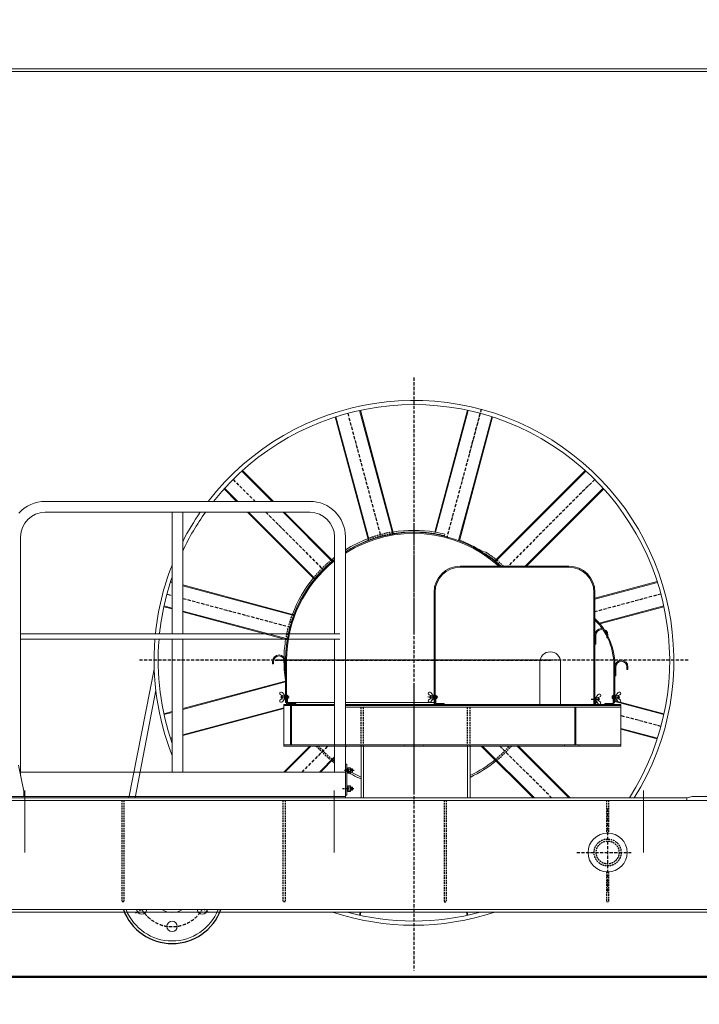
# Model space of a CAD drawing. Header units: millimetres. Extents: x 215401 to 282040, y -56103 to -5143.
# Tile 22 of 47: x 221245 to 223860, y -23642 to -19852. Entities that reach past the tile are written whole.
import ezdxf

# ---------------------------------------------------------------- set-up
doc = ezdxf.new("R2010")
doc.units = ezdxf.units.MM
doc.linetypes.add('ACAD_ISO10W100', pattern=[18, 12, -3, 0, -3])
doc.linetypes.add('HIDDEN', pattern=[9.525, 6.35, -3.175])
doc.layers.get('Defpoints').update_dxf_attribs({"color": 8})
for name, color, linetype, lineweight in [('DIM', 7, 'Continuous', 25), ('АО_0.25', 7, 'Continuous', 25), ('ОЗиМ Металл', 1, 'Continuous', 50), ('ОЗиМ Металл тонкий', 221, 'Continuous', 15)]:
    doc.layers.add(name, color=color, linetype=linetype, lineweight=lineweight)
for name, color, linetype in [('Hatch', 2, 'Continuous'), ('Hide', 2, 'HIDDEN'), ('АСО Ось', 7, 'ACAD_ISO10W100')]:
    doc.layers.add(name, color=color, linetype=linetype)
doc.styles.add('RomanS', font='romans.shx', dxfattribs={"width": 0.7})
doc.dimstyles.new('MOSOBL 1-100 (мм)', dxfattribs={"dimscale": 100, "dimtxt": 3, "dimasz": 2, "dimexe": 1.25, "dimexo": 0.625, "dimtad": 1, "dimdec": 0, "dimzin": 9, "dimtxsty": 'RomanS', "dimblk": 'ARCHTICK', "dimcen": 2.5, "dimdle": 1.25, "dimclrd": 7, "dimclre": 7, "dimclrt": 2, "dimadec": 0, "dimazin": 0, "dimtfac": 1, "dimtdec": 0, "dimtmove": 1, "dimatfit": 3, "dimfxl": 1, "dimtfill": 1, "dimlwd": 25, "dimlwe": 25, "dimarcsym": 0})

# ---------------------------------------------------------------- blocks, each defined once
blk = doc.blocks.new('bl-kran')
at = {"layer": 'Hatch'}
blk.add_arc((-930.4, 303.5), 200, 200.3485, 339.6515, dxfattribs=at)
at = {"layer": 'Hide'}
for p, q in [((-203.5, 863.9), (-203.5, 1013.9)), ((-203.5, 863.9), (-203.5, 1013.9)), ((-193.5, 863.9), (-193.5, 1013.9)), ((-193.5, 863.9), (-193.5, 1013.9)), ((206.5, 863.9), (206.5, 1013.9)), ((216.5, 863.9), (216.5, 1013.9)), ((206.5, 863.9), (206.5, 938.3)), ((216.5, 863.9), (216.5, 939.2)), ((-1124, 654), (-1124, 264)), ((-1116, 654), (-1116, 264)), ((-504, 654), (-504, 264)), ((-496, 654), (-496, 264)), ((116, 654), (116, 264)), ((124, 654), (124, 264)), ((741, 654), (741, 528.9)), ((749, 654), (749, 528.9)), ((741, 379.1), (741, 264)), ((749, 379.1), (749, 264)), ((-1116, 264), (-1124, 264)), ((-1116, 264), (-1124, 264)), ((-1116, 264), (-1124, 264)), ((-1116, 264), (-1124, 264)), ((-496, 264), (-504, 264)), ((-496, 264), (-504, 264)), ((116, 264), (124, 264)), ((116, 264), (124, 264))]:
    blk.add_line(p, q, dxfattribs=at)
for radius in [52, 44]:
    blk.add_circle((745.3, 454), radius, dxfattribs=at)
for centre, radius, start, end in [((-0.2, 1194.2), 499.8, 99.3658, 110.6231), ((0, 1194), 494, 99.2946, 110.702), ((-0.2, 1194.2), 499.8, 129.3261, 140.6517), ((0, 1194), 494, 129.2812, 140.6971), ((0, 1194), 494, 47.112, 50.7077), ((0, 1194), 500, 46.3768, 50.6436), ((0, 1194), 500, 159.2608, 170.6019), ((0, 1194), 494, 159.1909, 170.7136), ((0, 1194), 500, 221.3161, 230.603), ((0, 1194), 494, 221.9307, 230.6421), ((0, 1194), 494, 309.269, 318.069), ((0, 1194), 500, 309.3728, 318.6836)]:
    blk.add_arc(centre, radius, start, end, dxfattribs=at)
at = {"layer": 'АСО Ось'}
for p, q in [((0, 2282.1), (0, 0)), ((-254.7, 2144.5), (-127.9, 1671.2)), ((254.7, 2144.5), (126.3, 1665.5)), ((258.8, 2159.9), (212.7, 1987.7)), ((-695.8, 1889.8), (-611.6, 1805.6)), ((695.8, 1889.8), (361.9, 1555.9)), ((-569.6, 1763.6), (-348.9, 1542.9)), ((0, 1707.4), (0, 1294)), ((-950.5, 1448.7), (-930.5, 1443.3)), ((950.5, 1448.7), (696.6, 1380.7)), ((-888.5, 1432.1), (-477, 1321.8)), ((1055.6, 1194), (-1055.6, 1194)), ((-533.5, 1194), (526, 1194)), ((552.4, 1194), (-518.5, 1194)), ((0, 1094), (0, 680.6)), ((-479.6, 1051.9), (-513.3, 1051.9)), ((91.9, 1051.9), (53.4, 1051.9)), ((682.3, 1043.9), (716, 1043.9)), ((763.4, 1051.9), (790.3, 1051.9)), ((765.4, 1049.7), (792.3, 1049.7)), ((950.5, 939.3), (796.4, 980.6)), ((-430.4, 763.6), (-330.1, 863.9)), ((530, 664), (330.1, 863.9)), ((-230.4, 769.6), (-268.2, 769.6)), ((-231.5, 699.6), (-274.3, 699.6)), ((745.3, 623.1), (745.3, 299.1)), ((626.3, 454), (835.6, 454)), ((-1071.7, 222), (-1051.2, 234)), ((-788.9, 222.4), (-808.8, 234)), ((-754.7, 223.5), (-754.6, 224)), ((-245.3, 223.5), (-245.4, 224))]:
    blk.add_line(p, q, dxfattribs=at)
blk.add_arc((-930.4, 303.5), 135, 211.0078, 328.9922, dxfattribs=at)
at = {"layer": 'ОЗиМ Металл тонкий', "lineweight": 15}
for p, q in [((-2180, 3470), (1180, 3470)), ((-2145, 3460), (1270, 3460))]:
    blk.add_line(p, q, dxfattribs=at)
at = {"layer": 'ОЗиМ Металл тонкий'}
for p, q in [((-302.6, 2130.3), (-175.2, 1654.8)), ((-299.8, 2131.2), (-172.4, 1655.8)), ((-209, 2155.6), (-81.5, 1679.9)), ((-206.1, 2156.2), (-78.6, 1680.4)), ((206.1, 2156.2), (80.4, 1687.4)), ((209, 2155.6), (83.4, 1686.9)), ((302.6, 2130.3), (175, 1653.8)), ((299.8, 2131.2), (212.5, 1805.3)), ((-661.8, 1922.2), (-545.1, 1805.6)), ((-659.5, 1924.2), (-540.9, 1805.6)), ((659.5, 1924.2), (310.4, 1575.2)), ((661.8, 1922.2), (312.8, 1573.2)), ((-730.2, 1853.5), (-682.3, 1805.6)), ((-728.2, 1855.8), (-678.1, 1805.6)), ((728.2, 1855.8), (428.4, 1555.9)), ((730.2, 1853.5), (432.7, 1555.9)), ((-1418.5, 1805.6, -53.3), (-400.5, 1805.6, -53.3)), ((212.5, 1805.3), (172.1, 1654.9)), ((-1418.5, 1763.6, -53.3), (-400.5, 1763.6, -53.3)), ((-930.5, 1763.6), (-930.5, 1295.6)), ((-888.5, 1763.6), (-888.5, 1295.6)), ((-640.3, 1763.6), (-382.6, 1505.8)), ((-636.1, 1763.6), (-380.6, 1508.2)), ((-503.1, 1763.6), (-314, 1574.5)), ((-498.9, 1763.6), (-311.7, 1576.4)), ((-1513.5, 1668.6), (-1513.5, 749.5)), ((-305.5, 1668.6), (-305.5, 1295.6)), ((-263.5, 1668.6), (-263.5, 1244)), ((78.9, 1681.7), (78.4, 1679.9)), ((81.9, 1681.2), (81.4, 1679.4)), ((119.4, 1679.5), (118, 1673.7)), ((256.5, 1613.8), (256, 1613.8)), ((177.6, 1555.9), (596.6, 1555.9)), ((177.6, 1551.9), (596.6, 1551.9)), ((-937.2, 1493.8), (-930.5, 1492)), ((-936.3, 1496.6), (-930.5, 1495.1)), ((-888.5, 1483.8), (-461.6, 1369.4)), ((-888.5, 1480.7), (-462.6, 1366.6)), ((936.3, 1496.6), (696.6, 1432.4)), ((937.2, 1493.8), (696.6, 1429.3)), ((77.6, 1024.1), (77.6, 1455.9)), ((81.6, 1362.5), (81.6, 1455.9)), ((692.6, 1455.9), (692.6, 1363)), ((696.6, 1455.9), (696.6, 1023.9)), ((-961.6, 1403), (-930.5, 1394.7)), ((961.6, 1403), (713.4, 1336.5)), ((-962.2, 1400.1), (-930.5, 1391.5)), ((-888.5, 1383.4), (-487, 1275.8)), ((-888.5, 1380.3), (-487.5, 1272.9)), ((962.2, 1400.1), (715.5, 1334)), ((81.6, 1024.1), (81.6, 1362.5)), ((692.6, 1363), (692.6, 1023.9)), ((-1513.5, 1295.6), (-888.5, 1295.6)), ((-888.5, 1295.6), (-284.5, 1295.6)), ((700.6, 1290.9), (700.6, 1255.9)), ((742.6, 1290.9), (742.6, 1280.9)), ((746.6, 1290.9), (746.6, 1280.9)), ((-1513.5, 1274.6), (-888.5, 1274.6)), ((-930.5, 1274.6), (-930.5, 763.6)), ((-888.5, 1274.6), (-888.5, 763.6)), ((-888.5, 1274.6), (-284.5, 1274.5)), ((-305.5, 1274.6), (-305.5, 763.6)), ((700.6, 1255.9), (696.6, 1255.9)), ((746.6, 1280.9), (742.6, 1280.9)), ((-263.5, 1244), (-263.5, 663.6)), ((-543.9, 1189.7), (-543.9, 1179.7)), ((-543.9, 1179.7), (-539.9, 1179.7)), ((-539.9, 1189.7), (-539.9, 1179.7)), ((-497.9, 1189.7), (-497.9, 1154.7)), ((-493.9, 1031.9), (-493.9, 1194.7)), ((-489.9, 1030.4), (-489.9, 1194.7)), ((484.6, 1024.1), (484.6, 1186.4)), ((564.6, 1024.1), (564.6, 1186.4)), ((-1096.5, 664), (-999.1, 1160.2)), ((-497.9, 1154.7), (-493.9, 1154.7)), ((769.5, 1173.9), (769.5, 1031.9)), ((773.5, 1173.9), (773.5, 1031.9)), ((777.5, 1168.9), (777.5, 1133.9)), ((819.5, 1168.9), (819.5, 1158.9)), ((823.5, 1158.9), (819.5, 1158.9)), ((823.5, 1168.9), (823.5, 1158.9)), ((-888.5, 1007.7), (-493.9, 1113.4)), ((-888.5, 1004.6), (-493.9, 1110.3)), ((777.5, 1133.9), (773.5, 1133.9)), ((-1072.9, 664), (-992.4, 1079.2)), ((-498.4, 1059.4), (-506.2, 1069.7)), ((73.1, 1059.4), (65.3, 1069.7)), ((701.1, 1051.4), (708.9, 1061.7)), ((778, 1059.4), (785.8, 1069.7)), ((-506.4, 1058.5), (-512.6, 1060.9)), ((-506.4, 1045.4), (-512.6, 1043)), ((-510.7, 1054.9), (-509.7, 1055.9)), ((-510.7, 1054.9), (-506.4, 1054.9)), ((-510.7, 1054.9), (-510.7, 1048.9)), ((-510.7, 1048.9), (-506.4, 1048.9)), ((-510.7, 1048.9), (-509.7, 1047.9)), ((-509.7, 1055.9), (-506.4, 1055.9)), ((-509.7, 1055.9), (-509.7, 1047.9)), ((-509.7, 1047.9), (-506.4, 1047.9)), ((-498.4, 1059.4), (-506.4, 1058.5)), ((-506.4, 1058.5), (-506.4, 1045.4)), ((-506.4, 1045.4), (-498.4, 1044.4)), ((-498.4, 1044.4), (-506.2, 1034.2)), ((-305.5, 1024.1), (-500.4, 1024.1)), ((-500.4, 868.1), (-500.4, 1024.1)), ((-500.4, 1019.9), (-500.4, 1023.9)), ((-500.4, 867.9), (-500.4, 1023.9)), ((-498.4, 1044.4), (-498.4, 1059.4)), ((-498.4, 1057.6), (-495.9, 1057.6)), ((-495.9, 1051.3), (-498.4, 1054.4)), ((-495.9, 1049.4), (-498.4, 1052.6)), ((-498.4, 1046.3), (-495.9, 1046.3)), ((-495.9, 1059.2), (-493.9, 1059.2)), ((-495.9, 1044.5), (-495.9, 1059.2)), ((-495.9, 1044.5), (-493.9, 1044.5)), ((-489.9, 1031.9), (-493.9, 1031.9)), ((-489.9, 1031.9), (-493.4, 1031.9)), ((-486.9, 1059.9), (-489.9, 1059.9)), ((-489.9, 1031.9), (-489.9, 1024.1)), ((-486.9, 1059.9), (-486.9, 1030.4)), ((-486.9, 1056.7), (-483.8, 1056.7)), ((-486.9, 1054.3), (-483.8, 1054.3)), ((-486.9, 1049.3), (-483.8, 1049.3)), ((-486.9, 1047), (-483.8, 1047)), ((-305.5, 1031.9), (-486.9, 1031.9)), ((-486.9, 1030.4), (-486.9, 1031.9)), ((-483.8, 1056.7), (-483.8, 1047)), ((-483.4, 1026.9), (-454.9, 1026.9)), ((-482.9, 1026.9), (-454.4, 1026.9)), ((-454.4, 1026.9), (-454.4, 1024.1)), ((-445.4, 1020.1), (-445.4, 1024.1)), ((-445.4, 1020.1), (-445.4, 1024.1)), ((-73.2, 1031.9), (-263.5, 1031.9)), ((0, 1024.1), (-263.5, 1024.1)), ((77.6, 1031.9), (-80.4, 1031.9)), ((796.4, 1024.1), (0, 1024.1)), ((65.1, 1058.5), (58.9, 1060.9)), ((65.1, 1045.4), (58.9, 1043)), ((60.8, 1054.9), (61.8, 1055.9)), ((60.8, 1054.9), (65.1, 1054.9)), ((60.8, 1054.9), (60.8, 1048.9)), ((60.8, 1048.9), (65.1, 1048.9)), ((60.8, 1048.9), (61.8, 1047.9)), ((61.8, 1055.9), (65.1, 1055.9)), ((61.8, 1055.9), (61.8, 1047.9)), ((61.8, 1047.9), (65.1, 1047.9)), ((73.1, 1059.4), (65.1, 1058.5)), ((65.1, 1058.5), (65.1, 1045.4)), ((65.1, 1045.4), (73.1, 1044.4)), ((73.1, 1044.4), (65.3, 1034.2)), ((73.1, 1044.4), (73.1, 1059.4)), ((73.1, 1057.6), (75.6, 1057.6)), ((75.6, 1051.3), (73.1, 1054.4)), ((75.6, 1049.4), (73.1, 1052.6)), ((73.1, 1046.3), (75.6, 1046.3)), ((75.6, 1044.5), (75.6, 1059.2)), ((75.6, 1059.2), (77.6, 1059.2)), ((75.6, 1044.5), (77.6, 1044.5)), ((84.6, 1059.9), (81.6, 1059.9)), ((81.6, 1031.9), (81.6, 1024.1)), ((84.6, 1059.9), (84.6, 1030.4)), ((84.6, 1056.7), (87.7, 1056.7)), ((84.6, 1054.3), (87.7, 1054.3)), ((84.6, 1049.3), (87.7, 1049.3)), ((84.6, 1047), (87.7, 1047)), ((84.6, 1030.4), (84.6, 1031.9)), ((87.7, 1056.7), (87.7, 1047)), ((88.1, 1026.9), (116.6, 1026.9)), ((116.6, 1026.9), (116.6, 1024.1)), ((698.6, 1051.2), (696.6, 1051.2)), ((698.6, 1036.5), (696.6, 1036.5)), ((698.6, 1036.5), (698.6, 1051.2)), ((701.1, 1049.6), (698.6, 1049.6)), ((698.6, 1043.3), (701.1, 1046.4)), ((698.6, 1041.4), (701.1, 1044.6)), ((701.1, 1038.3), (698.6, 1038.3)), ((699.6, 1041.9), (699.6, 1023.9)), ((701.1, 1036.4), (701.1, 1051.4)), ((701.1, 1051.4), (709.1, 1050.5)), ((709.1, 1037.4), (701.1, 1036.4)), ((701.1, 1036.4), (708.9, 1026.2)), ((709.1, 1050.5), (715.3, 1052.9)), ((709.1, 1050.5), (709.1, 1037.4)), ((712.4, 1047.9), (709.1, 1047.9)), ((713.4, 1046.9), (709.1, 1046.9)), ((713.4, 1040.9), (709.1, 1040.9)), ((712.4, 1039.9), (709.1, 1039.9)), ((709.1, 1037.4), (715.3, 1035)), ((712.4, 1047.9), (712.4, 1039.9)), ((713.4, 1046.9), (712.4, 1047.9)), ((713.4, 1040.9), (712.4, 1039.9)), ((713.4, 1046.9), (713.4, 1040.9)), ((763, 1026.9), (734.5, 1026.9)), ((734.5, 1026.9), (734.5, 1023.9)), ((763, 1026.9), (734.5, 1026.9)), ((734.5, 1026.9), (734.5, 1023.9)), ((763.4, 1056.7), (763.4, 1047)), ((766.5, 1056.7), (763.4, 1056.7)), ((766.5, 1054.3), (763.4, 1054.3)), ((766.5, 1049.3), (763.4, 1049.3)), ((766.5, 1047), (763.4, 1047)), ((766.5, 1059.9), (766.5, 1040.2)), ((766.5, 1059.9), (769.5, 1059.9)), ((766.5, 1059.9), (766.5, 1030.4)), ((766.5, 1030.4), (766.5, 1031.9)), ((766.5, 1030.4), (766.5, 1031.9)), ((769.5, 1031.9), (769.5, 1023.9)), ((769.5, 1031.9), (773.5, 1031.9)), ((773.5, 1031.9), (769.5, 1031.9)), ((769.5, 1031.9), (769.5, 1023.9)), ((769.5, 1031.9), (773.5, 1031.9)), ((773.5, 1031.9), (769.5, 1031.9)), ((775.5, 1059.2), (773.5, 1059.2)), ((775.5, 1044.5), (773.5, 1044.5)), ((775.5, 1044.5), (773.5, 1044.5)), ((784.8, 1035.5), (773.5, 1038.5)), ((961.6, 985), (773.5, 1035.4)), ((775.5, 1044.5), (775.5, 1059.2)), ((775.5, 1044.5), (775.5, 1059.2)), ((778, 1057.6), (775.5, 1057.6)), ((775.5, 1051.3), (778, 1054.4)), ((775.5, 1049.4), (778, 1052.6)), ((778, 1046.3), (775.5, 1046.3)), ((778, 1044.4), (778, 1059.4)), ((778, 1059.4), (786, 1058.5)), ((778, 1044.4), (778, 1059.4)), ((786, 1045.4), (778, 1044.4)), ((786, 1045.4), (778, 1044.4)), ((778, 1044.4), (785.8, 1034.2)), ((778, 1044.4), (785.8, 1034.2)), ((786, 1058.5), (792.2, 1060.9)), ((786, 1058.5), (786, 1045.4)), ((786, 1058.5), (786, 1045.4)), ((789.3, 1055.9), (786, 1055.9)), ((790.3, 1054.9), (786, 1054.9)), ((790.3, 1048.9), (786, 1048.9)), ((789.3, 1047.9), (786, 1047.9)), ((786, 1045.4), (792.2, 1043)), ((786, 1045.4), (792.2, 1043)), ((789.3, 1055.9), (789.3, 1047.9)), ((790.3, 1054.9), (789.3, 1055.9)), ((790.3, 1048.9), (789.3, 1047.9)), ((790.3, 1054.9), (790.3, 1048.9)), ((962.2, 987.9), (793.7, 1033.1)), ((796.4, 1024.1), (796.4, 863.9)), ((-962.2, 987.9), (-930.5, 996.5)), ((-961.6, 985), (-930.5, 993.3)), ((-888.5, 907.3), (-500.4, 1011.3)), ((-888.5, 904.2), (-500.4, 1008.2)), ((-305.5, 1020.1), (-500.4, 1020.1)), ((-305.5, 1020.1), (-500.4, 1020.1)), ((-500.4, 868.1), (-500.4, 1020.1)), ((-500.4, 867.9), (-500.4, 1019.9)), ((-500.4, 863.9), (-500.4, 1008.2)), ((-500.4, 863.9), (-500.4, 1008.2)), ((-474.9, 868.1), (-474.9, 1020.1)), ((-474.9, 868.1), (-474.9, 1020.1)), ((-474.9, 868.1), (-474.9, 1020.1)), ((-474.9, 868.1), (-474.9, 1020.1)), ((-474.9, 868.1), (-474.9, 1019.9)), ((-474.9, 868.1), (-474.9, 1019.9)), ((-474.9, 868.1), (-474.9, 1019.9)), ((-474.9, 868.1), (-474.9, 1019.9)), ((-474.9, 868.1), (-474.9, 1015)), ((-474.9, 868.1), (-474.9, 1015)), ((-474.9, 868.1), (-474.9, 1015)), ((-474.9, 868.1), (-474.9, 1015)), ((-470.9, 868.1), (-470.9, 1020.1)), ((-470.9, 868.1), (-470.9, 1020.1)), ((-470.9, 868.1), (-470.9, 1020.1)), ((-470.9, 868.1), (-470.9, 1020.1)), ((-470.9, 868.1), (-470.9, 1019.9)), ((-470.9, 868.1), (-470.9, 1019.9)), ((-470.9, 868.1), (-470.9, 1019.9)), ((-470.9, 868.1), (-470.9, 1019.9)), ((-470.9, 868.1), (-470.9, 1016.1)), ((-470.9, 868.1), (-470.9, 1016.1)), ((-470.9, 868.1), (-470.9, 1016.1)), ((-470.9, 868.1), (-470.9, 1016.1)), ((796.4, 1020.1), (-263.5, 1020.1)), ((618.6, 1013.9), (-263.5, 1013.9)), ((618.6, 1013.9), (419, 1013.9)), ((796.4, 1013.9), (606, 1013.9)), ((618.6, 868.1), (618.6, 1013.9)), ((618.6, 868.1), (618.6, 1013.9)), ((796.4, 1013.9), (622.6, 1013.9)), ((622.6, 868.1), (622.6, 1013.9)), ((622.6, 868.1), (622.6, 1013.9)), ((618.6, 867.9), (618.6, 976.5)), ((618.6, 867.9), (618.6, 976.5)), ((622.6, 867.9), (622.6, 975.4)), ((622.6, 867.9), (622.6, 975.4)), ((937.2, 894.2), (796.4, 931.9)), ((936.3, 891.4), (796.4, 928.8)), ((-937.2, 894.2), (-930.5, 896)), ((-936.3, 891.4), (-930.5, 892.9)), ((-501.1, 763.6), (-400.8, 863.9)), ((796.4, 868.1), (-500.4, 868.1)), ((-183.4, 863.9), (-500.4, 863.9)), ((-183.4, 863.9), (-500.4, 863.9)), ((-400.8, 863.9), (-500.4, 863.9)), ((-400.8, 863.9), (-500.4, 863.9)), ((-496.9, 763.6), (-396.6, 863.9)), ((796.4, 863.9), (-283.7, 863.9)), ((226.5, 863.9), (-283.7, 863.9)), ((-263.5, 859.8), (-259.4, 863.9)), ((-203.5, 864.1), (-203.5, 664)), ((-193.5, 864.1), (-193.5, 664)), ((206.5, 864.1), (206.5, 664)), ((216.5, 864.1), (216.5, 664)), ((226.5, 863.9), (226.5, 863.9)), ((459.3, 664), (259.4, 863.9)), ((463.5, 664), (263.6, 863.9)), ((596.5, 664), (396.5, 864)), ((600.7, 664), (400.7, 864)), ((634, 868.1), (579, 868.1)), ((579, 868.1), (579, 864.1)), ((579, 867.9), (579, 863.9)), ((579, 863.9), (634, 863.9)), ((796.4, 863.9), (584.5, 863.9)), ((634, 868.1), (634, 864.1)), ((634, 867.9), (634, 863.9)), ((-363.9, 763.6), (-305.5, 822.1)), ((-359.7, 763.6), (-305.5, 817.8)), ((-1501.5, 689.6), (-1521.5, 789.6)), ((-1513.5, 763.6), (-263.5, 763.6, 2.8)), ((-263.5, 794.6), (-257.5, 794.6)), ((-263.5, 794.6), (-257.5, 794.6)), ((-257.5, 794.6), (-263.5, 794.6)), ((-257.5, 794.6), (-257.5, 763.6)), ((-257.5, 794.6), (-257.5, 763.6)), ((-257.5, 794.6), (-257.5, 674.6)), ((-257.5, 794.6), (-257.5, 674.6)), ((-257.5, 778.6), (-254.4, 778.6)), ((-257.5, 760.6), (-257.5, 778.6)), ((-254.4, 771.6), (-257.5, 767)), ((-257.5, 760.6), (-254.4, 760.6)), ((-243.6, 780.4), (-254.4, 780.4)), ((-254.4, 780.4), (-254.4, 769.6)), ((-243.6, 775), (-254.4, 775)), ((-254.4, 758.8), (-254.4, 769.6)), ((-243.6, 764.2), (-254.4, 764.2)), ((-243.6, 758.8), (-254.4, 758.8)), ((-243.6, 780.4), (-243.6, 769.6)), ((-243.6, 775.6), (-243.6, 763.5)), ((-243.6, 775.6), (-235.8, 775.6)), ((-235.8, 774), (-243.6, 774)), ((-243.6, 758.8), (-243.6, 769.6)), ((-235.8, 765.1), (-243.6, 765.1)), ((-243.6, 763.5), (-235.8, 763.5)), ((-235.8, 763.5), (-235.8, 775.6)), ((-1501.5, 669.6), (-1501.5, 689.6)), ((-257.5, 708.6), (-254.4, 708.6)), ((-257.5, 690.6), (-257.5, 708.6)), ((-254.4, 701.6), (-257.5, 697)), ((-257.5, 690.6), (-254.4, 690.6)), ((-243.6, 710.4), (-254.4, 710.4)), ((-254.4, 710.4), (-254.4, 699.6)), ((-243.6, 705), (-254.4, 705)), ((-254.4, 688.8), (-254.4, 699.6)), ((-243.6, 694.2), (-254.4, 694.2)), ((-243.6, 688.8), (-254.4, 688.8)), ((-243.6, 710.4), (-243.6, 699.6)), ((-243.6, 705.6), (-243.6, 693.5)), ((-243.6, 705.6), (-235.8, 705.6)), ((-235.8, 704), (-243.6, 704)), ((-243.6, 688.8), (-243.6, 699.6)), ((-235.8, 695.1), (-243.6, 695.1)), ((-243.6, 693.5), (-235.8, 693.5)), ((-235.8, 693.5), (-235.8, 705.6)), ((-1939.5, 664), (1050, 664)), ((2409, 654), (-1939.5, 654)), ((-1561.5, 669.6), (-1501.5, 669.6)), ((-1549.2, 669.6), (-965.5, 669.6)), ((-965.5, 669.6), (-263.5, 669.6)), ((-263.5, 674.6), (-257.5, 674.6)), ((1050, 664), (1070.3, 670)), ((1050, 664), (1070.3, 670)), ((1050, 664), (1050, 654)), ((2409, 670), (1070.3, 670)), ((-1939.5, 234), (-700, 234)), ((-129.3, 234), (-700, 234)), ((1939, 234), (-129.3, 234)), ((749, 264), (741, 264)), ((749, 264), (741, 264)), ((-1939.5, 224), (-700, 224)), ((-129.3, 224), (-700, 224)), ((-209.9, 212.4), (-206.8, 224)), ((-206.9, 211.8), (-203.7, 224)), ((1939, 224), (-129.3, 224)), ((205.2, 211.8), (201.9, 224)), ((208.1, 212.4), (205, 224))]:
    blk.add_line(p, q, dxfattribs=at)
for centre, radius in [((745.3, 454), 75), ((-930.4, 169.5), 20)]:
    blk.add_circle(centre, radius, dxfattribs=at)
for centre, radius, start, end in [((0, 1194), 1000, 327.9945, 142.2946), ((0, 1194), 984, 327.4104, 141.5709), ((-1418.5, 1668.6, -53.3), 137, 90, 138.1255), ((-400.5, 1668.6, -53.3), 137, 0, 90), ((-1418.5, 1668.6, -53.3), 95, 90, 180), ((0, 1194), 1000, 145.2776, 152.6792), ((0, 1194), 984, 144.6294, 154.5415), ((-400.5, 1668.6, -53.3), 95, 0, 90), ((-1.4, 1193.9), 492.5, 47.3087, 122.1468), ((-1.4, 1193.9), 488.5, 47.8197, 122.4421), ((-0.2, 1194.2), 499.8, 80.7181, 99.2449), ((0, 1194), 494, 80.8091, 99.1909), ((0, 1194), 494, 76.1804, 80.716), ((-0.2, 1194.2), 499.8, 76.1573, 80.6135), ((-0.2, 1194.2), 499.8, 110.7263, 121.7885), ((0, 1194), 494, 110.8074, 122.2287), ((-1.2, 1194.4), 494.6, 57.9393, 69.0472), ((256.5, 1563.8), 50, 58.3358, 90), ((254.8, 1557.8), 50, 58.1169, 74.0484), ((-158.2, 986.8), 754.6, 51.4416, 54.389), ((0, 1194), 500, 50.7392, 55.5655), ((0, 1194), 1000, 158.5051, 174.1687), ((-1.4, 1193.9), 492.5, 128.1242, 180), ((-1.4, 1193.9), 488.5, 128.4933, 180), ((-0.2, 1194.2), 499.8, 127.6489, 129.2567), ((0, 1194), 494, 128.1936, 129.1906), ((177.6, 1455.9), 100, 90, 180), ((596.6, 1455.9), 100, 0, 90), ((177.6, 1455.9), 96, 90, 180), ((596.6, 1455.9), 96, 0, 90), ((0, 1194), 984, 161.0108, 174.0736), ((-0.2, 1194.2), 499.8, 140.7372, 159.2703), ((0, 1194), 494, 140.8091, 159.1909), ((523.5, 1173.9), 250, 34.1794, 46.1653), ((523.5, 1173.9), 246, 35.2099, 45.264), ((721.6, 1290.9), 25, 0, 180), ((721.6, 1290.9), 21, 0, 180), ((523.5, 1173.9), 246, 27.0219, 33.8676), ((523.5, 1173.9), 250, 28.9517, 32.17), ((0, 1194), 1000, 175.377, 201.4949), ((0, 1194), 984, 175.3016, 198.9892), ((0, 1194), 500, 170.7516, 178.6365), ((0, 1194), 494, 170.8239, 181.1602), ((523.5, 1173.9), 246, 0, 25.7827), ((523.5, 1173.9), 250, 0, 26.8008), ((-518.9, 1189.7), 25, 0, 180), ((524.6, 1186.4), 40, 0, 180), ((-518.9, 1189.7), 21, 0, 180), ((0, 1194), 500, 179.4494, 188.9599), ((798.5, 1168.9), 25, 0, 180), ((798.5, 1168.9), 21, 0, 180), ((-510.7, 1066.3), 5.69, 37.0457, 250.6522), ((60.8, 1066.3), 5.69, 37.0457, 250.6522), ((713.4, 1058.3), 5.69, 289.3478, 142.9543), ((790.3, 1066.3), 5.69, 289.3478, 142.9543), ((-510.7, 1037.6), 5.69, 109.3478, 322.9543), ((-483.4, 1030.4), 3.5, 180, 270), ((60.8, 1037.6), 5.69, 109.3478, 322.9543), ((88.1, 1030.4), 3.5, 180, 270), ((713.4, 1029.6), 5.69, 217.0457, 70.6522), ((763, 1030.4), 3.5, 270, 0), ((763, 1030.4), 3.5, 270, 0), ((790.3, 1037.6), 5.69, 217.0457, 70.6522), ((790.3, 1037.6), 5.69, 217.0457, 70.6522), ((0, 957.6), 100, 248.5745, 249.5284), ((0, 957.6), 100, 290.4716, 291.4255), ((0, 1194), 500, 230.7392, 232.3453), ((0, 1194), 494, 230.8091, 231.8064), ((0, 1194), 494, 295.9891, 309.1865), ((0, 1194), 500, 295.6544, 309.2608), ((0, 1194), 500, 238.0815, 245.9798), ((0, 1194), 494, 237.7713, 245.6693), ((-930.4, 303.5), 190, 201.471, 338.529), ((-1047.4, 236.2), 20, 186.3372, 353.6628), ((-930.4, 303.5), 80, 240.38, 299.62), ((-813.9, 236.9), 20, 188.4678, 351.5322), ((-0.9, 1174), 1000, 251.8051, 288.1949), ((-0.9, 1174), 984, 254.8944, 285.1056)]:
    blk.add_arc(centre, radius, start, end, dxfattribs=at)
blk = doc.blocks.new('_ArchTick')
at = {"color": 0, "linetype": 'ByBlock', "const_width": 0.15}
blk.add_lwpolyline([(-0.5, -0.5), (0.5, 0.5)], dxfattribs=at)
blk = doc.blocks.new('*D847')
at = {"color": 7, "lineweight": 25, "transparency": 16777216}
for p, q in [((217836.4, -12685.9), (217836.4, -12435.9)), ((227586.2, -12685.9), (227586.2, -12435.9)), ((227711.2, -12560.9), (217711.4, -12560.9))]:
    blk.add_line(p, q, dxfattribs=at)
at = {"layer": 'Defpoints', "color": 0, "transparency": 16777216}
for p in [(217836.4, -12560.9), (217836.4, -14986.1), (227586.2, -25634.3)]:
    blk.add_point(p, dxfattribs=at)
at = {"color": 7, "lineweight": 25, "transparency": 16777216, "xscale": 200, "yscale": 200, "zscale": 200, "rotation": 180}
blk.add_blockref('_ArchTick', (217836.4, -12560.9), dxfattribs=at)
at = {"color": 7, "lineweight": 25, "transparency": 16777216, "xscale": 200, "yscale": 200, "zscale": 200}
blk.add_blockref('_ArchTick', (227586.2, -12560.9), dxfattribs=at)
at = {"color": 2, "transparency": 16777216, "insert": (222711.3, -12348.4), "char_height": 300, "attachment_point": 5, "style": 'RomanS', "bg_fill": 3, "box_fill_scale": 1.1, "bg_fill_color": 256, "bg_fill_true_color": 13158600, "bg_fill_transparency": 0}
blk.add_mtext('9750', dxfattribs=at)

msp = doc.modelspace()

# ---------------------------------------------------------------- linework, layer by layer
at = {"layer": 'АО_0.25', "lineweight": 9}
for p, q in [((221265.5, -23057.4, 0), (221265.5, -22819.5, 0)), ((222455.5, -23057.4, 0), (222455.5, -22819.5, 0)), ((223645.5, -23057.4, 0), (223645.5, -22819.5, 0))]:
    msp.add_line(p, q, dxfattribs=at)
at = {"layer": 'ОЗиМ Металл'}
msp.add_line((230030.2, -23536.6, 0), (216934.4, -23536.6, 0), dxfattribs=at)

# ---------------------------------------------------------------- block references
at = {"layer": 'DIM'}
msp.add_blockref('bl-kran', (222761.9, -23511.6, 0), dxfattribs=at)

# ---------------------------------------------------------------- next in the draw order: dimensions: what is measured, and where the dimension line sits
at = {"color": 5}
dim = msp.add_linear_dim(base=(217836.4, -12560.9), p1=(227586.2, -25634.3), p2=(217836.4, -14986.1), dimstyle='MOSOBL 1-100 (мм)', override={"dimfxl": 1.25, "dimfxlon": 1, "dimarcsym": 1}, dxfattribs=at)
dim.commit()
dim.dimension.update_dxf_attribs({"geometry": '*D847', "text_midpoint": (222711.3, -12348.4)})

doc.saveas('drawing.dxf')
